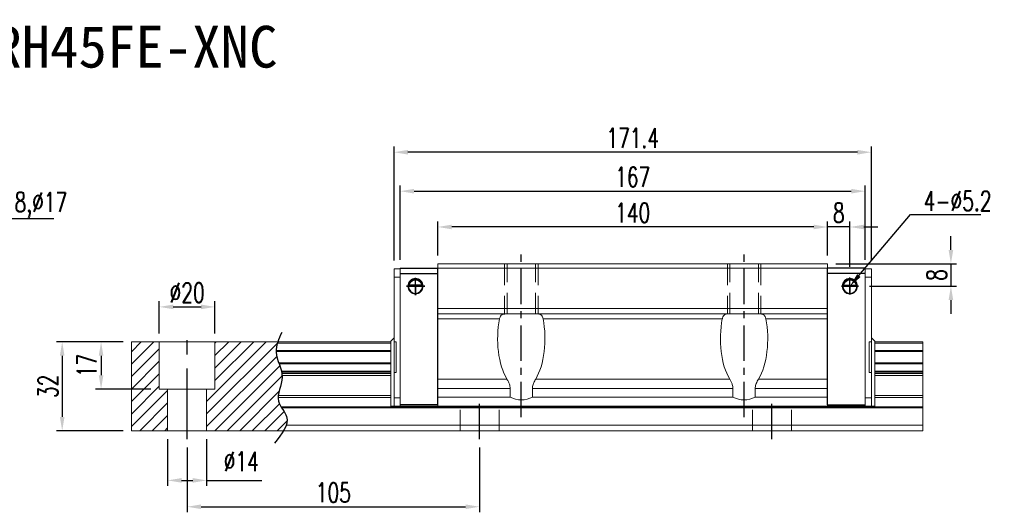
# Model space of a CAD drawing. Header units: millimetres. Extents: x 61 to 618, y 619 to 1076.
# Tile 3 of 3: x 265 to 618, y 619 to 796. Entities that reach past the tile are written whole.
import ezdxf
from ezdxf import colors
from ezdxf.entities.mleader import LeaderData, LeaderLine
from ezdxf.enums import TextEntityAlignment as Align
from ezdxf.math import Vec2, Vec3

# ---------------------------------------------------------------- set-up
doc = ezdxf.new("R2010")
doc.units = ezdxf.units.MM
doc.header["$LTSCALE"] = 2
doc.header["$PDSIZE"] = -1
for name, pattern in [('CENTER', [10.16, 6.35, -1.27, 1.27, -1.27]), ('DASHED', [0.75, 0.5, -0.25]), ('HIDDEN', [1.905, 1.27, -0.635])]:
    doc.linetypes.add(name, pattern=pattern)
for name, color, linetype in [('2', 7, 'Continuous'), ('CHA', 2, 'Continuous'), ('CL', 1, 'CENTER'), ('DIM', 4, 'Continuous'), ('HID', 2, 'DASHED'), ('OUT', 3, 'Continuous')]:
    doc.layers.add(name, color=color, linetype=linetype)
doc.styles.add('DIM-7', font='SIMPLEX.shx', dxfattribs={"width": 0.7, "bigfont": 'chineset.shx'})
doc.styles.add('T', font='kaiu.ttf')
doc.dimstyles.new('CNS', dxfattribs={"dimtxt": 3.5, "dimasz": 2.5, "dimexe": 1, "dimexo": 1.5, "dimgap": 0.09, "dimtad": 0, "dimdsep": 46, "dimtxsty": 'DIM-7', "dimcen": 0.09, "dimclrd": 1, "dimclre": 1, "dimclrt": 4, "dimadec": 0, "dimazin": 0, "dimtfac": 1, "dimtix": 1, "dimtmove": 2, "dimatfit": 3, "dimfxl": 1, "dimtvp": 0.971429, "dimtolj": 1, "dimarcsym": 0})

# ---------------------------------------------------------------- blocks, each defined once
blk = doc.blocks.new('*D7')
at = {"color": 7, "lineweight": -2}
for p, q in [((324.67, 642.34), (324.67, 619.07)), ((429.67, 642.34), (429.67, 619.07)), ((329.67, 621.07), (424.67, 621.07))]:
    blk.add_line(p, q, dxfattribs=at)
at = {"color": 7}
for points in [[(329.67, 621.91), (329.67, 620.24), (324.67, 621.07)], [(424.67, 621.91), (424.67, 620.24), (429.67, 621.07)]]:
    blk.add_solid(points, dxfattribs=at)
at = {"layer": 'DEFPOINTS', "color": 0}
for p in [(324.67, 645.34), (429.67, 645.34), (429.67, 621.07)]:
    blk.add_point(p, dxfattribs=at)
at = {"color": 7, "insert": (377.17, 626.17), "char_height": 7, "attachment_point": 5, "style": 'DIM-7'}
blk.add_mtext('\\A1;105', dxfattribs=at)
blk = doc.blocks.new('*D14')
at = {"color": 7, "lineweight": -2}
for p, q in [((314.67, 683.34), (314.67, 694.89)), ((334.67, 683.34), (334.67, 694.89)), ((319.67, 692.89), (329.67, 692.89))]:
    blk.add_line(p, q, dxfattribs=at)
at = {"color": 7}
for points in [[(319.67, 693.72), (319.67, 692.05), (314.67, 692.89)], [(329.67, 693.72), (329.67, 692.05), (334.67, 692.89)]]:
    blk.add_solid(points, dxfattribs=at)
at = {"layer": 'DEFPOINTS', "color": 0}
for p in [(334.67, 692.89), (314.67, 680.34), (334.67, 680.34)]:
    blk.add_point(p, dxfattribs=at)
at = {"color": 7, "insert": (324.67, 697.99), "char_height": 7, "attachment_point": 5, "style": 'DIM-7'}
blk.add_mtext('\\A1;%%C20', dxfattribs=at)
blk = doc.blocks.new('*D15')
at = {"color": 7, "lineweight": -2}
for p, q in [((301.67, 680.34), (291.77, 680.34)), ((293.77, 675.34), (293.77, 668.34)), ((311.67, 663.34), (291.77, 663.34))]:
    blk.add_line(p, q, dxfattribs=at)
at = {"color": 7}
for points in [[(292.94, 675.34), (294.6, 675.34), (293.77, 680.34)], [(292.94, 668.34), (294.6, 668.34), (293.77, 663.34)]]:
    blk.add_solid(points, dxfattribs=at)
at = {"layer": 'DEFPOINTS', "color": 0}
for p in [(304.67, 680.34), (293.77, 663.34), (314.67, 663.34)]:
    blk.add_point(p, dxfattribs=at)
at = {"color": 7, "insert": (288.67, 671.84), "char_height": 7, "attachment_point": 5, "rotation": 90, "style": 'DIM-7'}
blk.add_mtext('\\A1;17', dxfattribs=at)
blk = doc.blocks.new('*D16')
at = {"color": 7, "lineweight": -2}
for p, q in [((301.67, 680.34), (277.81, 680.34)), ((279.81, 675.34), (279.81, 653.34)), ((301.67, 648.34), (277.81, 648.34))]:
    blk.add_line(p, q, dxfattribs=at)
at = {"color": 7}
for points in [[(278.98, 675.34), (280.64, 675.34), (279.81, 680.34)], [(278.98, 653.34), (280.64, 653.34), (279.81, 648.34)]]:
    blk.add_solid(points, dxfattribs=at)
at = {"layer": 'DEFPOINTS', "color": 0}
for p in [(304.67, 680.34), (279.81, 648.34), (304.67, 648.34)]:
    blk.add_point(p, dxfattribs=at)
at = {"color": 7, "insert": (274.71, 664.34), "char_height": 7, "attachment_point": 5, "rotation": 90, "style": 'DIM-7'}
blk.add_mtext('\\A1;32', dxfattribs=at)
blk = doc.blocks.new('*D17')
at = {"color": 7, "lineweight": -2}
for p, q in [((549.67, 721.6), (544.67, 721.6)), ((554.67, 711.34), (554.67, 723.6)), ((562.67, 721.6), (554.67, 721.6)), ((562.67, 707.34), (562.67, 723.6)), ((567.67, 721.6), (572.67, 721.6))]:
    blk.add_line(p, q, dxfattribs=at)
at = {"color": 7}
for points in [[(549.67, 722.43), (549.67, 720.77), (554.67, 721.6)], [(567.67, 722.43), (567.67, 720.77), (562.67, 721.6)]]:
    blk.add_solid(points, dxfattribs=at)
at = {"layer": 'DEFPOINTS', "color": 0}
for p in [(554.67, 721.6), (554.67, 708.34), (562.67, 704.34)]:
    blk.add_point(p, dxfattribs=at)
at = {"color": 7, "insert": (558.67, 726.7), "char_height": 7, "attachment_point": 5, "style": 'DIM-7'}
blk.add_mtext('\\A1;8', dxfattribs=at)
blk = doc.blocks.new('*D19')
at = {"color": 7, "lineweight": -2}
for p, q in [((414.67, 711.34), (414.67, 723.6)), ((549.67, 721.6), (419.67, 721.6)), ((554.67, 711.34), (554.67, 723.6))]:
    blk.add_line(p, q, dxfattribs=at)
at = {"color": 7}
for points in [[(419.67, 722.43), (419.67, 720.77), (414.67, 721.6)], [(549.67, 722.43), (549.67, 720.77), (554.67, 721.6)]]:
    blk.add_solid(points, dxfattribs=at)
at = {"layer": 'DEFPOINTS', "color": 0}
for p in [(414.67, 721.6), (414.67, 708.34), (554.67, 708.34)]:
    blk.add_point(p, dxfattribs=at)
at = {"color": 7, "insert": (484.67, 726.7), "char_height": 7, "attachment_point": 5, "style": 'DIM-7'}
blk.add_mtext('\\A1;140', dxfattribs=at)
blk = doc.blocks.new('*D6')
at = {"color": 7, "lineweight": -2}
for p, q in [((398.97, 709.54), (398.97, 750.46)), ((570.37, 709.54), (570.37, 750.46)), ((565.37, 748.46), (403.97, 748.46))]:
    blk.add_line(p, q, dxfattribs=at)
at = {"color": 7}
for points in [[(403.97, 749.29), (403.97, 747.62), (398.97, 748.46)], [(565.37, 749.29), (565.37, 747.62), (570.37, 748.46)]]:
    blk.add_solid(points, dxfattribs=at)
at = {"layer": 'DEFPOINTS', "color": 0}
for p in [(398.97, 748.46), (398.97, 706.54), (570.37, 706.54)]:
    blk.add_point(p, dxfattribs=at)
at = {"color": 7, "insert": (484.67, 753.56), "char_height": 7, "attachment_point": 5, "style": 'DIM-7'}
blk.add_mtext('\\A1;171.4', dxfattribs=at)
blk = doc.blocks.new('*D20')
at = {"color": 7, "lineweight": -2}
for p, q in [((598.94, 713.34), (598.94, 718.34)), ((557.67, 708.34), (600.94, 708.34)), ((598.94, 708.34), (598.94, 700.34)), ((569.67, 700.34), (600.94, 700.34)), ((598.94, 695.34), (598.94, 690.34))]:
    blk.add_line(p, q, dxfattribs=at)
at = {"color": 7}
for points in [[(598.1, 713.34), (599.77, 713.34), (598.94, 708.34)], [(598.1, 695.34), (599.77, 695.34), (598.94, 700.34)]]:
    blk.add_solid(points, dxfattribs=at)
at = {"layer": 'DEFPOINTS', "color": 0}
for p in [(554.67, 708.34), (566.67, 700.34), (598.94, 700.34)]:
    blk.add_point(p, dxfattribs=at)
at = {"color": 7, "insert": (593.84, 704.34), "char_height": 7, "attachment_point": 5, "rotation": 90, "style": 'DIM-7'}
blk.add_mtext('\\A1;8', dxfattribs=at)
blk = doc.blocks.new('*D22')
at = {"layer": 'DEFPOINTS', "color": 0}
for p in [(568.17, 734.46), (401.17, 706.84), (568.17, 706.84)]:
    blk.add_point(p, dxfattribs=at)
at = {"layer": 'DIM', "color": 7, "lineweight": -2}
for p, q in [((401.17, 709.84), (401.17, 736.46)), ((568.17, 709.84), (568.17, 736.46)), ((406.17, 734.46), (563.17, 734.46))]:
    blk.add_line(p, q, dxfattribs=at)
at = {"layer": 'DIM', "color": 7}
for points in [[(406.17, 735.29), (406.17, 733.62), (401.17, 734.46)], [(563.17, 735.29), (563.17, 733.62), (568.17, 734.46)]]:
    blk.add_solid(points, dxfattribs=at)
at = {"layer": 'DIM', "color": 7, "insert": (484.67, 739.56), "char_height": 7, "attachment_point": 5, "style": 'DIM-7'}
blk.add_mtext('\\A1;167', dxfattribs=at)
blk = doc.blocks.new('*D27')
at = {"color": 7, "lineweight": -2}
for p, q in [((317.67, 645.34), (317.67, 628.55)), ((331.67, 645.34), (331.67, 628.55)), ((322.67, 630.55), (326.67, 630.55)), ((331.67, 630.55), (351.53, 630.55))]:
    blk.add_line(p, q, dxfattribs=at)
at = {"color": 7}
for points in [[(322.67, 631.39), (322.67, 629.72), (317.67, 630.55)], [(326.67, 631.39), (326.67, 629.72), (331.67, 630.55)]]:
    blk.add_solid(points, dxfattribs=at)
at = {"layer": 'DEFPOINTS', "color": 0}
for p in [(317.67, 648.34), (331.67, 648.34), (331.67, 630.55)]:
    blk.add_point(p, dxfattribs=at)
at = {"color": 7, "insert": (344.1, 637.35), "char_height": 7, "attachment_point": 5, "style": 'DIM-7'}
blk.add_mtext('\\A1;%%C14', dxfattribs=at)

msp = doc.modelspace()

# ---------------------------------------------------------------- hatches: boundary and pattern name
at = {"layer": 'DIM'}
h = msp.add_hatch(dxfattribs=at)
h.set_pattern_fill('ANSI31', color=0, style=0)
h.set_pattern_definition([(45, (0.719, 507.5548), (-2.245064, 2.245064), [])])
edge = h.paths.add_edge_path()
edge.add_spline(control_points=[(357.569, 672.767), (357.105, 674.068), (356.643, 675.444), (356.599, 676.822), (356.598, 676.907)], knot_values=[7.0410379, 7.0410379, 7.0410379, 7.0410379, 11.0834181, 11.3490412, 11.3490412, 11.3490412, 11.3490412], degree=3, periodic=0)
edge.add_spline(control_points=[(356.598, 676.907), (356.597, 677.005), (356.598, 677.103), (356.6, 677.201)], knot_values=[6.7346274, 6.7346274, 6.7346274, 6.7346274, 7.0410379, 7.0410379, 7.0410379, 7.0410379], degree=3, periodic=0)
edge.add_spline(control_points=[(356.6, 677.201), (356.625, 678.104), (356.815, 679.008), (357.101, 679.912)], knot_values=[3.908874, 3.908874, 3.908874, 3.908874, 6.7346274, 6.7346274, 6.7346274, 6.7346274], degree=3, periodic=0)
edge.add_spline(control_points=[(357.101, 679.912), (357.146, 680.054), (357.193, 680.195), (357.242, 680.337)], knot_values=[3.466366, 3.466366, 3.466366, 3.466366, 3.908874, 3.908874, 3.908874, 3.908874], degree=3, periodic=0)
edge.add_line((357.239, 680.337), (334.667, 680.337))
edge.add_line((334.667, 680.337), (334.667, 663.337))
edge.add_line((334.667, 663.337), (331.667, 663.337))
edge.add_line((331.667, 663.337), (331.667, 648.337))
edge.add_line((331.667, 648.337), (359.31, 648.337))
edge.add_spline(control_points=[(359.31, 648.337), (359.714, 649.007), (360.046, 649.674), (360.271, 650.337)], knot_values=[35.0876755, 35.0876755, 35.0876755, 35.0876755, 37.2888756, 37.2888756, 37.2888756, 37.2888756], degree=3, periodic=0)
edge.add_spline(control_points=[(360.271, 650.337), (360.629, 651.39), (360.811, 653.514), (359.311, 655.562), (358.63, 656.63)], knot_values=[27.949439, 27.949439, 27.949439, 27.949439, 31.4503537, 35.0876755, 35.0876755, 35.0876755, 35.0876755], degree=3, periodic=0)
edge.add_spline(control_points=[(358.63, 656.63), (358.555, 656.747), (358.481, 656.865), (358.409, 656.983)], knot_values=[27.5490533, 27.5490533, 27.5490533, 27.5490533, 27.949439, 27.949439, 27.949439, 27.949439], degree=3, periodic=0)
edge.add_spline(control_points=[(358.409, 656.983), (358.007, 657.641), (357.444, 658.721), (357.331, 659.855), (357.335, 660.294)], knot_values=[23.9494384, 23.9494384, 23.9494384, 23.9494384, 26.1777675, 27.5490533, 27.5490533, 27.5490533, 27.5490533], degree=3, periodic=0)
edge.add_spline(control_points=[(357.335, 660.294), (357.338, 660.528), (357.354, 660.764), (357.381, 661.001)], knot_values=[23.2175338, 23.2175338, 23.2175338, 23.2175338, 23.9494384, 23.9494384, 23.9494384, 23.9494384], degree=3, periodic=0)
edge.add_spline(control_points=[(357.381, 661.001), (357.624, 663.142), (358.869, 665.637), (358.794, 668.053), (358.777, 668.275)], knot_values=[15.9420699, 15.9420699, 15.9420699, 15.9420699, 22.5462419, 23.2175338, 23.2175338, 23.2175338, 23.2175338], degree=3, periodic=0)
edge.add_spline(control_points=[(358.777, 668.275), (358.76, 668.512), (358.731, 668.747), (358.693, 668.982)], knot_values=[15.228195, 15.228195, 15.228195, 15.228195, 15.9420699, 15.9420699, 15.9420699, 15.9420699], degree=3, periodic=0)
edge.add_spline(control_points=[(358.693, 668.982), (358.666, 669.15), (358.635, 669.317), (358.6, 669.483)], knot_values=[14.7203513, 14.7203513, 14.7203513, 14.7203513, 15.228195, 15.228195, 15.228195, 15.228195], degree=3, periodic=0)
edge.add_spline(control_points=[(358.6, 669.483), (358.58, 669.576), (358.559, 669.669), (358.537, 669.761)], knot_values=[14.4372251, 14.4372251, 14.4372251, 14.4372251, 14.7203513, 14.7203513, 14.7203513, 14.7203513], degree=3, periodic=0)
edge.add_spline(control_points=[(358.537, 669.761), (358.32, 670.673), (357.995, 671.575), (357.674, 672.473)], knot_values=[11.6531458, 11.6531458, 11.6531458, 11.6531458, 14.4372251, 14.4372251, 14.4372251, 14.4372251], degree=3, periodic=0)
edge.add_spline(control_points=[(357.674, 672.473), (357.639, 672.571), (357.604, 672.669), (357.569, 672.767)], knot_values=[11.3490412, 11.3490412, 11.3490412, 11.3490412, 11.6531458, 11.6531458, 11.6531458, 11.6531458], degree=3, periodic=0)
edge.add_line((357.569, 672.767), (357.569, 672.767))
h.paths.add_polyline_path([(314.667, 680.337), (304.667, 680.337), (304.667, 648.337), (317.667, 648.337), (317.667, 663.337), (314.667, 663.337)])

# ---------------------------------------------------------------- linework, layer by layer
at = {"layer": '2', "color": 0, "linetype": 'Continuous'}
for p, q in [((401.167, 706.837), (414.667, 706.837)), ((401.167, 704.937), (414.667, 704.937)), ((414.667, 657.637), (414.667, 706.787)), ((554.667, 657.637), (554.667, 706.787)), ((568.167, 706.837), (554.668, 706.837)), ((568.167, 704.937), (554.668, 704.937)), ((404.067, 700.337), (409.267, 700.337)), ((408.976, 700.612), (404.359, 700.612)), ((408.948, 700.637), (404.387, 700.637)), ((565.267, 700.337), (560.067, 700.337)), ((560.359, 700.612), (564.976, 700.612)), ((560.387, 700.637), (564.948, 700.637)), ((414.667, 657.637), (401.167, 657.637)), ((401.167, 657.237), (414.747, 657.237)), ((568.167, 657.237), (554.588, 657.237)), ((554.667, 657.637), (568.167, 657.637))]:
    msp.add_line(p, q, dxfattribs=at)
for centre, radius, start, end in [((406.667, 700.337), 2.7, 90, 270), ((406.667, 700.337), 2.6, 90, 270), ((406.667, 700.337), 2.7, 270, 90), ((406.667, 700.337), 2.6, 270, 90), ((562.667, 700.337), 2.7, 90, 270), ((562.667, 700.337), 2.6, 90, 270), ((562.667, 700.337), 2.7, 270, 90), ((562.667, 700.337), 2.6, 270, 90)]:
    msp.add_arc(centre, radius, start, end, dxfattribs=at)
at = {"layer": '2', "color": 0, "linetype": 'Continuous', "extrusion": (0, 0, -1)}
for centre, start, end in [((-406.667, 700.337), 7.49472, 90), ((-406.667, 700.337), 90, 172.50528), ((-562.667, 700.337), 7.49472, 90), ((-562.667, 700.337), 90, 172.50528)]:
    msp.add_arc(centre, 2.3, start, end, dxfattribs=at)
at = {"layer": '2', "color": 0, "linetype": 'Continuous'}
for points, knots in [([(404.359, 700.612), (404.385, 700.844), (404.447, 701.071), (404.619, 701.477), (404.73, 701.661), (405.046, 702.062), (405.274, 702.257), (405.694, 702.502), (405.875, 702.58), (406.188, 702.667), (406.31, 702.691), (406.512, 702.712), (406.59, 702.717), (406.667, 702.717)], [0, 0, 0, 0, 0.187135, 0.187135, 0.3722972, 0.3722972, 0.651232, 0.651232, 0.8354912, 0.8354912, 0.9393137, 0.9393137, 1, 1, 1, 1]), ([(406.667, 702.717), (406.793, 702.717), (406.921, 702.705), (407.216, 702.655), (407.379, 702.605), (407.818, 702.422), (408.074, 702.25), (408.466, 701.856), (408.619, 701.649), (408.83, 701.229), (408.903, 701.022), (408.959, 700.741), (408.969, 700.677), (408.976, 700.612)], [0, 0, 0, 0, 0.0998047, 0.0998047, 0.2515472, 0.2515472, 0.5439534, 0.5439534, 0.769985, 0.769985, 0.9482846, 0.9482846, 1, 1, 1, 1]), ([(562.667, 702.717), (562.541, 702.717), (562.414, 702.705), (562.119, 702.655), (561.955, 702.605), (561.516, 702.422), (561.26, 702.25), (560.869, 701.856), (560.716, 701.649), (560.505, 701.229), (560.432, 701.022), (560.376, 700.741), (560.366, 700.677), (560.359, 700.612)], [0, 0, 0, 0, 0.0998047, 0.0998047, 0.2515472, 0.2515472, 0.5439534, 0.5439534, 0.769985, 0.769985, 0.9482846, 0.9482846, 1, 1, 1, 1]), ([(564.976, 700.612), (564.95, 700.844), (564.888, 701.071), (564.716, 701.477), (564.605, 701.661), (564.288, 702.062), (564.061, 702.257), (563.641, 702.502), (563.46, 702.58), (563.146, 702.667), (563.025, 702.691), (562.822, 702.712), (562.745, 702.717), (562.667, 702.717)], [0, 0, 0, 0, 0.187135, 0.187135, 0.3722972, 0.3722972, 0.651232, 0.651232, 0.8354912, 0.8354912, 0.9393137, 0.9393137, 1, 1, 1, 1])]:
    msp.add_open_spline(points, degree=3, knots=knots, dxfattribs=at)
for points in [[(404.387, 700.637), (404.377, 700.628), (404.368, 700.62), (404.359, 700.612)], [(408.976, 700.612), (408.967, 700.62), (408.957, 700.628), (408.948, 700.637)], [(560.359, 700.612), (560.368, 700.62), (560.378, 700.628), (560.387, 700.637)], [(564.948, 700.637), (564.957, 700.628), (564.967, 700.62), (564.976, 700.612)]]:
    msp.add_open_spline(points, degree=3, dxfattribs=at)
at = {"layer": 'CL', "color": 0}
for p, q in [((444.667, 653.237), (444.667, 712.337)), ((524.667, 653.237), (524.667, 712.337)), ((429.667, 645.337), (429.667, 660.487)), ((534.667, 645.337), (534.667, 660.237))]:
    msp.add_line(p, q, dxfattribs=at)
at = {"layer": 'CL', "color": 0, "ltscale": 2}
msp.add_line((324.667, 645.337), (324.667, 683.337), dxfattribs=at)
at = {"layer": 'DIM', "color": 0}
for p, q in [((409.978, 700.337), (403.433, 700.337)), ((403.433, 700.337), (406.667, 700.337)), ((406.667, 697.147), (406.667, 703.308)), ((406.667, 700.337), (409.978, 700.337)), ((406.667, 700.337), (406.667, 697.147)), ((565.694, 700.337), (559.701, 700.337)), ((559.701, 700.337), (562.667, 700.337)), ((562.667, 697.385), (562.667, 703.479)), ((562.667, 700.337), (565.694, 700.337)), ((562.667, 700.337), (562.667, 697.385))]:
    msp.add_line(p, q, dxfattribs=at)
msp.add_open_spline([(358.657, 683.665), (357.573, 681.326), (355.107, 676.009), (360.821, 667.927), (355.393, 659.525), (362.94, 652.33), (358.683, 647.187), (356.022, 643.972)], degree=3, knots=[0, 0, 0, 0, 7.306661, 16.6133617, 25.3207242, 31.5867608, 42.0326146, 42.0326146, 42.0326146, 42.0326146], dxfattribs=at)
at = {"layer": 'HID', "color": 0, "linetype": 'HIDDEN', "lineweight": 0, "ltscale": 3}
for p, q in [((438.667, 708.337), (438.667, 690.337)), ((439.542, 690.337), (439.542, 708.337)), ((449.792, 690.337), (449.792, 708.337)), ((450.667, 708.337), (450.667, 690.337)), ((518.667, 708.337), (518.667, 690.337)), ((519.542, 690.337), (519.542, 708.337)), ((529.792, 690.337), (529.792, 708.337)), ((530.667, 708.337), (530.667, 690.337)), ((422.667, 648.337), (422.667, 657.237)), ((436.667, 648.337), (436.667, 657.237)), ((527.667, 648.337), (527.667, 657.237)), ((541.667, 648.337), (541.667, 657.237))]:
    msp.add_line(p, q, dxfattribs=at)
at = {"layer": 'OUT', "color": 0, "linetype": 'Continuous', "lineweight": 15}
for p, q in [((414.667, 708.337), (414.667, 706.837)), ((414.667, 708.337), (554.667, 708.337)), ((554.667, 708.337), (554.667, 706.837)), ((398.967, 706.537), (401.167, 706.537)), ((398.967, 657.237), (398.967, 706.537)), ((401.167, 657.237), (401.167, 706.837)), ((414.667, 706.837), (554.667, 706.837)), ((414.667, 706.837), (414.667, 692.337)), ((554.667, 706.837), (554.667, 692.337)), ((568.167, 657.237), (568.167, 706.829)), ((570.367, 706.537), (568.167, 706.537)), ((570.367, 657.237), (570.367, 706.537)), ((398.967, 703.537), (401.167, 703.537)), ((570.367, 703.537), (568.167, 703.537)), ((414.667, 692.337), (554.667, 692.337)), ((414.667, 692.337), (414.667, 690.337)), ((414.667, 690.337), (554.667, 690.337)), ((414.667, 690.337), (414.667, 688.605)), ((554.667, 692.337), (554.667, 690.337)), ((554.667, 690.337), (554.667, 688.605)), ((414.667, 688.605), (436.855, 688.605)), ((414.667, 688.605), (414.667, 666.944)), ((452.479, 688.605), (516.855, 688.605)), ((532.479, 688.605), (554.667, 688.605)), ((554.667, 688.605), (554.667, 666.944)), ((304.667, 680.337), (397.767, 680.337)), ((304.667, 648.337), (304.667, 680.337)), ((314.667, 663.337), (314.667, 680.337)), ((334.667, 663.337), (334.667, 680.337)), ((357.101, 679.912), (397.767, 679.912)), ((397.767, 680.603), (398.967, 681.803)), ((397.767, 680.603), (397.767, 657.237)), ((398.967, 680.337), (399.767, 680.337)), ((399.767, 680.337), (399.767, 669.337)), ((570.367, 680.337), (569.567, 680.337)), ((569.567, 680.337), (569.567, 669.337)), ((571.567, 680.603), (570.367, 681.803)), ((571.567, 680.603), (571.567, 657.237)), ((571.567, 680.337), (588.806, 680.337)), ((571.567, 679.912), (588.806, 679.912)), ((588.806, 679.912), (588.806, 680.337)), ((588.806, 677.201), (588.806, 679.912)), ((356.598, 676.907), (397.767, 676.907)), ((356.6, 677.201), (397.767, 677.201)), ((571.567, 677.201), (588.806, 677.201)), ((571.567, 676.907), (588.806, 676.907)), ((588.806, 676.907), (588.806, 677.2)), ((588.806, 672.767), (588.806, 676.907)), ((357.569, 672.767), (397.767, 672.767)), ((357.674, 672.473), (397.767, 672.473)), ((571.567, 672.767), (588.806, 672.767)), ((571.567, 672.473), (588.806, 672.473)), ((588.806, 672.473), (588.806, 672.767)), ((588.806, 669.761), (588.806, 672.473)), ((358.537, 669.761), (397.767, 669.761)), ((358.6, 669.483), (397.767, 669.483)), ((358.693, 668.982), (397.767, 668.982)), ((358.777, 668.275), (397.767, 668.275)), ((398.967, 669.337), (399.767, 669.337)), ((570.367, 669.337), (569.567, 669.337)), ((571.567, 669.761), (588.806, 669.761)), ((571.567, 669.483), (588.806, 669.483)), ((571.567, 668.982), (588.806, 668.982)), ((571.567, 668.275), (588.806, 668.275)), ((588.806, 669.483), (588.806, 669.761)), ((588.806, 668.982), (588.806, 669.483)), ((588.806, 668.275), (588.806, 668.982)), ((588.806, 661.001), (588.806, 668.275)), ((414.667, 666.944), (439.502, 666.944)), ((414.667, 663.563), (414.667, 666.944)), ((449.833, 666.944), (519.502, 666.944)), ((529.833, 666.944), (554.667, 666.944)), ((554.667, 666.944), (554.667, 663.563)), ((314.667, 663.337), (334.667, 663.337)), ((317.667, 648.337), (317.667, 663.337)), ((331.667, 648.337), (331.667, 663.337)), ((440.667, 663.563), (414.667, 663.563)), ((414.667, 660.487), (414.667, 663.563)), ((440.667, 663.563), (440.667, 660.487)), ((448.667, 660.487), (448.667, 663.563)), ((520.667, 663.563), (448.667, 663.563)), ((520.667, 663.563), (520.667, 660.487)), ((528.667, 660.487), (528.667, 663.563)), ((554.667, 663.563), (528.667, 663.563)), ((554.667, 660.487), (554.667, 663.563)), ((357.335, 660.294), (397.767, 660.294)), ((357.381, 661.001), (397.767, 661.001)), ((398.967, 660.237), (401.167, 660.237)), ((440.667, 660.487), (414.667, 660.487)), ((414.667, 657.237), (414.667, 660.487)), ((414.667, 657.237), (414.667, 660.237)), ((520.667, 660.487), (448.667, 660.487)), ((554.667, 660.487), (528.667, 660.487)), ((554.667, 657.237), (554.667, 660.487)), ((554.667, 660.237), (554.667, 657.237)), ((570.367, 660.237), (568.167, 660.237)), ((571.567, 661.001), (588.806, 661.001)), ((571.567, 660.294), (588.806, 660.294)), ((588.806, 660.294), (588.806, 661.001)), ((588.806, 656.983), (588.806, 660.294)), ((358.409, 656.983), (588.806, 656.983)), ((358.63, 656.63), (588.806, 656.63)), ((397.767, 657.237), (401.167, 657.237)), ((554.667, 657.237), (414.667, 657.237)), ((571.567, 657.237), (568.167, 657.237)), ((588.806, 656.63), (588.806, 656.983)), ((588.806, 650.337), (588.806, 656.63)), ((304.667, 648.337), (588.806, 648.337)), ((360.271, 650.337), (588.806, 650.337)), ((588.806, 648.337), (588.806, 650.337))]:
    msp.add_line(p, q, dxfattribs=at)
for centre in [(444.667, 667.987), (524.667, 667.987)]:
    msp.add_arc(centre, 8.5, 241.92752, 298.07248, dxfattribs=at)
for centre, start_param, end_param in [((444.667, 681.42), 1.1656887, 2.4884402), ((444.667, 681.42), 3.7947451, 5.1174966), ((524.667, 681.42), 1.1656887, 2.4884402), ((524.667, 681.42), 3.7947451, 5.1174966)]:
    msp.add_ellipse(centre, major_axis=(0, 18.228), ratio=0.4663076, start_param=start_param, end_param=end_param, dxfattribs=at)
for points, knots in [([(438.716, 690.337), (438.636, 690.335), (438.254, 690.325), (437.693, 690.16), (437.169, 689.614), (436.944, 689.025), (436.867, 688.659), (436.855, 688.605)], [0, 0, 0, 0, 0.0868719, 0.4138022, 0.6828814, 0.9529417, 1, 1, 1, 1]), ([(452.479, 688.605), (452.42, 688.843), (452.291, 689.353), (451.922, 689.913), (451.372, 690.279), (450.879, 690.317), (450.619, 690.337)], [0, 0, 0, 0, 0.2127295, 0.4551657, 0.7120445, 1, 1, 1, 1]), ([(518.716, 690.337), (518.375, 690.302), (517.791, 690.242), (517.215, 689.684), (516.961, 689.089), (516.874, 688.69), (516.855, 688.605)], [0, 0, 0, 0, 0.3805394, 0.6525126, 0.9255657, 1, 1, 1, 1]), ([(532.479, 688.605), (532.407, 688.882), (532.263, 689.435), (531.844, 689.988), (531.295, 690.293), (530.838, 690.323), (530.619, 690.337)], [0, 0, 0, 0, 0.2487095, 0.4969768, 0.7580569, 1, 1, 1, 1]), ([(440.667, 663.563), (440.653, 663.83), (440.622, 664.378), (440.39, 665.178), (440.022, 666.053), (439.693, 666.616), (439.502, 666.944)], [0, 0, 0, 0, 0.2153063, 0.4416685, 0.674325, 1, 1, 1, 1]), ([(449.833, 666.944), (449.593, 666.526), (449.122, 665.705), (448.717, 664.524), (448.679, 663.797), (448.667, 663.563)], [0, 0, 0, 0, 0.4127954, 0.8112277, 1, 1, 1, 1]), ([(520.667, 663.563), (520.615, 664.059), (520.523, 664.921), (520.028, 666.036), (519.679, 666.639), (519.502, 666.944)], [0, 0, 0, 0, 0.3999897, 0.6961496, 1, 1, 1, 1]), ([(529.833, 666.944), (529.532, 666.416), (529.001, 665.486), (528.684, 664.267), (528.67, 663.671), (528.667, 663.563)], [0, 0, 0, 0, 0.5178367, 0.9128406, 1, 1, 1, 1])]:
    msp.add_open_spline(points, degree=3, knots=knots, dxfattribs=at)

# ---------------------------------------------------------------- texts
at = {"layer": 'CHA', "color": 0, "style": 'T'}
msp.add_text('TRH45FE-XNC', height=15, dxfattribs=at).set_placement((300.973, 786.379), align=Align.MIDDLE)

# ---------------------------------------------------------------- dimensions: what is measured, and where the dimension line sits
at = {"color": 0}
for base, p1, p2, picture, middle in [((398.967, 748.456), (570.367, 706.537), (398.967, 706.537), '*D6', (484.667, 753.556)), ((414.667, 721.6), (554.667, 708.337), (414.667, 708.337), '*D19', (484.667, 726.7)), ((554.667, 721.6), (562.667, 704.337), (554.667, 708.337), '*D17', (558.667, 726.7)), ((429.667, 621.073), (324.667, 645.337), (429.667, 645.337), '*D7', (377.167, 626.173))]:
    dim = msp.add_linear_dim(base=base, p1=p1, p2=p2, dimstyle='CNS', override={"dimscale": 2, "dimgap": 0.8, "dimtad": 1, "dimclrd": 7, "dimclre": 7, "dimclrt": 7, "dimtmove": 1}, dxfattribs=at)
    dim.commit()
    dim.dimension.update_dxf_attribs({"geometry": picture, "text_midpoint": middle})
for base, p1, p2, picture, middle in [((598.936, 700.337), (554.667, 708.337), (566.667, 700.337), '*D20', (593.836, 704.337)), ((279.809, 648.337), (304.667, 680.337), (304.667, 648.337), '*D16', (274.709, 664.337)), ((293.77, 663.337), (304.667, 680.337), (314.667, 663.337), '*D15', (288.67, 671.837))]:
    dim = msp.add_linear_dim(base=base, p1=p1, p2=p2, angle=90, dimstyle='CNS', override={"dimscale": 2, "dimgap": 0.8, "dimtad": 1, "dimclrd": 7, "dimclre": 7, "dimclrt": 7, "dimtmove": 1}, dxfattribs=at)
    dim.commit()
    dim.dimension.update_dxf_attribs({"geometry": picture, "text_midpoint": middle})
dim = msp.add_linear_dim(base=(334.667, 692.887), p1=(314.667, 680.337), p2=(334.667, 680.337), text='%%C<>', dimstyle='CNS', override={"dimscale": 2, "dimgap": 0.8, "dimtad": 1, "dimclrd": 7, "dimclre": 7, "dimclrt": 7, "dimtmove": 1}, dxfattribs=at)
dim.commit()
dim.dimension.update_dxf_attribs({"geometry": '*D14', "text_midpoint": (324.667, 697.987)})
dim = msp.add_linear_dim(base=(331.667, 630.553), p1=(317.667, 648.337), p2=(331.667, 648.337), angle=180, text='%%C<>', dimstyle='CNS', override={"dimscale": 2, "dimgap": 0.8, "dimclrd": 7, "dimclre": 7, "dimclrt": 7, "dimtmove": 0}, dxfattribs=at)
dim.commit()
dim.dimension.update_dxf_attribs({"geometry": '*D27', "text_midpoint": (344.101, 630.553), "dimtype": 160})
at = {"layer": 'DIM', "color": 0}
dim = msp.add_linear_dim(base=(568.167, 734.457), p1=(401.167, 706.837), p2=(568.167, 706.837), dimstyle='CNS', override={"dimscale": 2, "dimgap": 0.8, "dimtad": 1, "dimclrd": 7, "dimclre": 7, "dimclrt": 7, "dimtmove": 1}, dxfattribs=at)
dim.commit()
dim.dimension.update_dxf_attribs({"geometry": '*D22', "text_midpoint": (484.667, 739.557)})

# ---------------------------------------------------------------- leaders
at = {"color": 0}
ml = msp.add_multileader_mtext('Standard', dxfattribs=at)
ml.set_content('{\\C7;4-M12dp18,%%C17}', color=4, style='DIM-7')
ml.set_leader_properties(color=7)
ml.build(insert=Vec2(0, 0))
ml.multileader.update_dxf_attribs({"text_left_attachment_type": 6, "text_right_attachment_type": 6, "dogleg_length": 0.36, "arrow_head_size": 5, "scale": 2})
ctx = ml.context
ctx.base_point, ctx.scale, ctx.char_height, ctx.arrow_head_size, ctx.landing_gap_size, ctx.plane_origin = Vec3(223.439, 724.703), 2, 7, 5, 4, Vec3(209.618, 708.337)
ctx.left_attachment, ctx.right_attachment = 6, 6
notes = []
notes.append((ctx, [(0, (1, 1, 0), (222.719, 724.703), (1, 0), 0.72, [(0, [(209.618, 708.337)], 0, [])])]))
ctx.mtext.insert, ctx.mtext.flow_direction = Vec3(227.439, 734.036), 5
ml = msp.add_multileader_mtext('Standard', dxfattribs=at)
ml.set_content('{\\C7;4-%%C5.2}', color=4, style='DIM-7')
ml.set_leader_properties(color=7)
ml.build(insert=Vec2(0, 0))
ml.multileader.update_dxf_attribs({"text_left_attachment_type": 6, "text_right_attachment_type": 6, "dogleg_length": 0.36, "arrow_head_size": 5, "scale": 2})
ctx = ml.context
ctx.base_point, ctx.scale, ctx.char_height, ctx.arrow_head_size, ctx.landing_gap_size, ctx.plane_origin = Vec3(585.156, 726.032), 2, 7, 5, 4, Vec3(545.667, 700.337)
ctx.left_attachment, ctx.right_attachment = 6, 6
notes.append((ctx, [(0, (1, 1, 0), (584.436, 726.032), (1, 0), 0.72, [(0, [(562.667, 700.337)], 0, [])])]))
ctx.mtext.insert, ctx.mtext.flow_direction = Vec3(589.156, 734.432), 5
for ctx, leaders in notes:
    for number, flags, end, landing, length, lines in leaders:
        leader = LeaderData()
        leader.index, (leader.has_last_leader_line, leader.has_dogleg_vector, leader.attachment_direction) = number, flags
        leader.last_leader_point, leader.dogleg_vector, leader.dogleg_length = Vec3(end), Vec3(landing), length
        for number, points, colour, breaks in lines:
            line = LeaderLine()
            line.index, line.vertices, line.color, line.breaks = number, Vec3.list(points), colors.encode_raw_color(colour), breaks
            leader.lines.append(line)
        ctx.leaders.append(leader)

doc.saveas('drawing.dxf')
